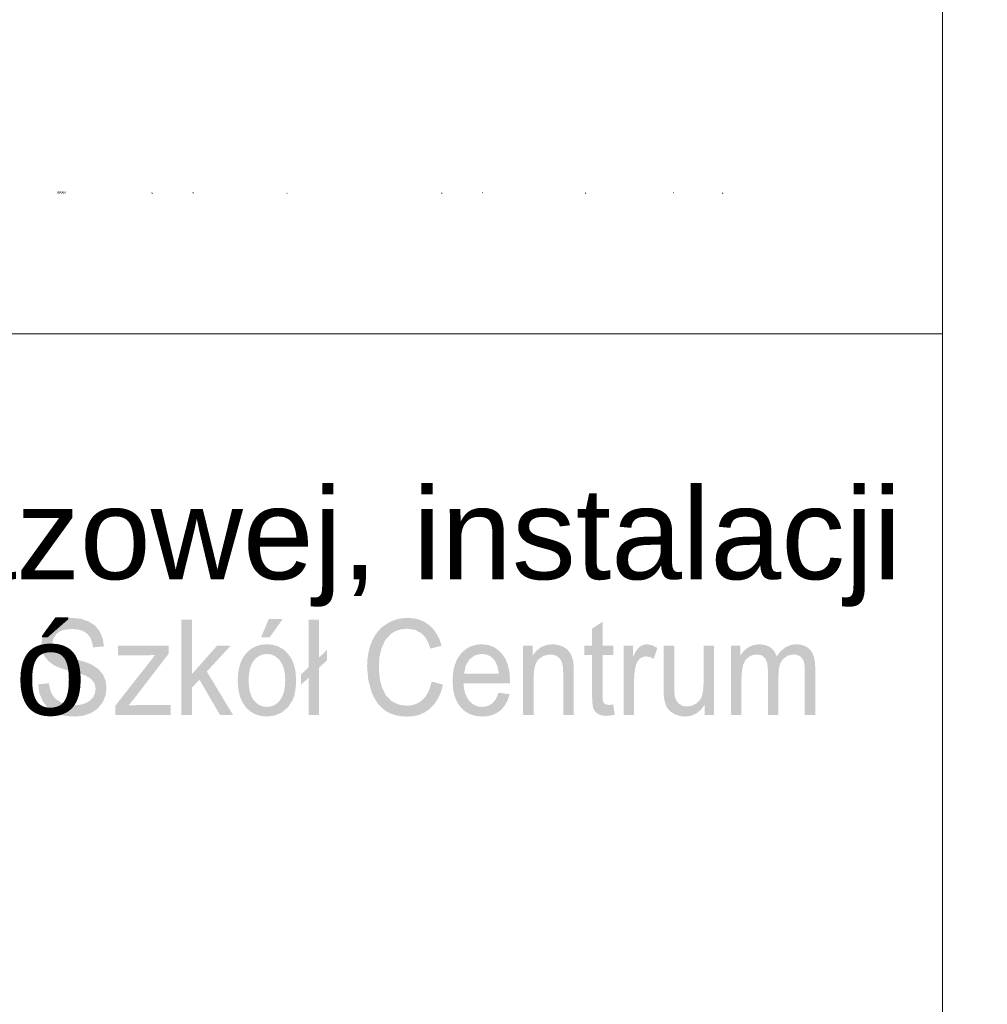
# Model space of a CAD drawing. Header units: millimetres. Extents: x 116 to 15750, y -6945 to 9999.
# Tile 19 of 150: x 7864 to 8127, y -6537 to -6270. Entities that reach past the tile are written whole.
import ezdxf

# ---------------------------------------------------------------- set-up
doc = ezdxf.new("R2010")
doc.units = ezdxf.units.MM
doc.layers.get('0').update_dxf_attribs({"color": 252})
doc.styles.get("Standard").update_dxf_attribs({"font": 'simplex.shx'})

msp = doc.modelspace()

# ---------------------------------------------------------------- hatches: boundary and pattern name
for points in [[(7874.11, -6316.58), (7874.11, -6316.94), (7874.29, -6316.94), (7874.47, -6316.94), (7874.29, -6316.94), (7874.11, -6316.94)], [(7947.26, -6316.58), (7947.26, -6316.76), (7947.26, -6316.94), (7947.26, -6316.76)]]:
    msp.add_hatch(color=7).paths.add_polyline_path(points)
h = msp.add_hatch(color=7)
h.paths.add_polyline_path([(7886.91, -6316.58), (7886.91, -6316.94), (7887.27, -6316.94), (7886.91, -6316.94), (7886.91, -6316.76)])
h.paths.add_polyline_path([(7886.91, -6316.94), (7886.91, -6316.58)])
h = msp.add_hatch(color=7)
h.paths.add_polyline_path([(7899.71, -6316.58), (7899.71, -6316.94), (7900.07, -6316.94)])
h.paths.add_polyline_path([(7899.71, -6316.58), (7899.71, -6316.94)])
h = msp.add_hatch(color=7)
h.dxf.hatch_style = 2
h.paths.add_polyline_path([(7910.69, -6316.58), (7910.69, -6316.94), (7910.69, -6316.58), (7911.04, -6316.94), (7911.04, -6316.58), (7910.69, -6316.58), (7910.69, -6316.94)])
h = msp.add_hatch(color=7)
h.paths.add_polyline_path([(7936.29, -6316.58), (7936.29, -6316.94), (7936.65, -6316.94)])
h.paths.add_polyline_path([(7936.29, -6316.58), (7936.29, -6316.94)])
h = msp.add_hatch(color=7)
h.paths.add_polyline_path([(7978.35, -6316.58), (7978.35, -6316.94), (7978.71, -6316.94)])
h.paths.add_polyline_path([(7978.35, -6316.58), (7978.35, -6316.94)])
h = msp.add_hatch(color=7)
h.dxf.hatch_style = 2
h.paths.add_polyline_path([(7989.33, -6316.58), (7989.33, -6316.94), (7989.33, -6316.58), (7989.68, -6316.94), (7989.68, -6316.58), (7989.33, -6316.58), (7989.33, -6316.94)])
h = msp.add_hatch(color=7)
h.dxf.hatch_style = 2
h.paths.add_polyline_path([(8007.61, -6316.58), (8007.61, -6316.94), (8007.61, -6316.58), (8007.97, -6316.58)])
h = msp.add_hatch(color=7)
h.paths.add_polyline_path([(8017.37, -6316.58), (8017.37, -6316.94), (8017.73, -6316.94)])
h.paths.add_polyline_path([(8017.37, -6316.58), (8017.37, -6316.94)])
h = msp.add_hatch(color=7)
h.paths.add_polyline_path([(8028.34, -6316.58), (8028.34, -6316.94), (8028.7, -6316.94), (8028.34, -6316.94), (8028.34, -6316.76)])
h.paths.add_polyline_path([(8028.34, -6316.94), (8028.34, -6316.58)])
h = msp.add_hatch(color=7)
h.dxf.hatch_style = 2
h.paths.add_polyline_path([(8041.14, -6316.58), (8041.14, -6316.94), (8041.14, -6316.58), (8041.5, -6316.94), (8041.5, -6316.58), (8041.14, -6316.58), (8041.14, -6316.94)])
h = msp.add_hatch(color=7)
h.paths.add_polyline_path([(8054.55, -6316.58), (8054.55, -6316.94), (8054.91, -6316.94)])
h.paths.add_polyline_path([(8054.55, -6316.58), (8054.55, -6316.94)])
h = msp.add_hatch(color=7)
h.dxf.hatch_style = 2
h.paths.add_polyline_path([(7868.86, -6450.22), (7871.77, -6449.94), (7872.11, -6451.71), (7872.73, -6453.13), (7873.7, -6454.26), (7875.08, -6455.15), (7876.77, -6455.73), (7878.66, -6455.92), (7880.32, -6455.77), (7881.78, -6455.33), (7882.96, -6454.64), (7883.8, -6453.73), (7884.29, -6452.67), (7884.46, -6451.51), (7884.3, -6450.37), (7883.82, -6449.39), (7882.97, -6448.55), (7881.72, -6447.85), (7881.1, -6447.62), (7880.21, -6447.33), (7879.03, -6446.99), (7877.56, -6446.59), (7876.07, -6446.17), (7874.83, -6445.76), (7873.82, -6445.36), (7873.06, -6444.97), (7871.6, -6443.88), (7870.56, -6442.56), (7869.95, -6441.03), (7869.75, -6439.33), (7870, -6437.43), (7870.75, -6435.67), (7871.98, -6434.17), (7873.68, -6433.07), (7875.71, -6432.41), (7877.96, -6432.19), (7880.4, -6432.42), (7882.53, -6433.12), (7884.28, -6434.26), (7885.58, -6435.85), (7886.4, -6437.77), (7886.73, -6439.93), (7883.77, -6440.18), (7883.58, -6439.03), (7883.24, -6438.03), (7882.77, -6437.17), (7882.15, -6436.47), (7881.38, -6435.92), (7880.45, -6435.53), (7879.35, -6435.29), (7878.09, -6435.21), (7876.78, -6435.28), (7875.66, -6435.5), (7874.74, -6435.85), (7874, -6436.35), (7873.04, -6437.61), (7872.72, -6439.1), (7872.95, -6440.37), (7873.63, -6441.4), (7874.25, -6441.85), (7875.24, -6442.31), (7876.58, -6442.78), (7878.28, -6443.25), (7880.02, -6443.7), (7881.46, -6444.13), (7882.6, -6444.53), (7883.45, -6444.9), (7885.22, -6446.09), (7886.46, -6447.55), (7887.19, -6449.27), (7887.43, -6451.23), (7887.16, -6453.24), (7886.36, -6455.13), (7885.06, -6456.76), (7883.3, -6457.98), (7881.18, -6458.74), (7878.81, -6458.99), (7875.89, -6458.74), (7873.49, -6457.97), (7871.58, -6456.68), (7870.14, -6454.88), (7869.21, -6452.69)])
h = msp.add_hatch(color=7)
h.dxf.hatch_style = 2
h.paths.add_polyline_path([(7907.76, -6458.55), (7907.76, -6432.63), (7910.63, -6432.63), (7910.63, -6447.41), (7917.41, -6439.77), (7921.11, -6439.77), (7914.65, -6446.74), (7921.77, -6458.55), (7918.23, -6458.55), (7912.65, -6448.95), (7910.63, -6451.1), (7910.63, -6458.55)])
h = msp.add_hatch(color=7)
h.paths.add_polyline_path([(7923.05, -6449.16), (7923.22, -6446.72), (7923.7, -6444.62), (7924.52, -6442.86), (7925.66, -6441.44), (7926.81, -6440.52), (7928.08, -6439.87), (7929.47, -6439.48), (7930.97, -6439.35), (7932.64, -6439.51), (7934.14, -6439.98), (7935.49, -6440.77), (7936.67, -6441.88), (7937.64, -6443.27), (7938.33, -6444.91), (7938.75, -6446.78), (7938.88, -6448.9), (7938.82, -6450.62), (7938.64, -6452.14), (7938.33, -6453.47), (7937.9, -6454.6), (7936.7, -6456.45), (7935.06, -6457.83), (7933.1, -6458.69), (7930.97, -6458.98), (7929.29, -6458.82), (7927.77, -6458.34), (7926.42, -6457.56), (7925.24, -6456.45), (7924.28, -6455.04), (7923.6, -6453.36), (7923.19, -6451.4)])
h.paths.add_polyline_path([(7926, -6449.16), (7926.09, -6450.85), (7926.35, -6452.32), (7926.79, -6453.56), (7927.41, -6454.57), (7928.16, -6455.35), (7929.01, -6455.91), (7929.94, -6456.25), (7930.97, -6456.36), (7932, -6456.25), (7932.93, -6455.91), (7933.77, -6455.35), (7934.53, -6454.56), (7935.14, -6453.54), (7935.59, -6452.28), (7935.85, -6450.79), (7935.94, -6449.05), (7935.85, -6447.42), (7935.59, -6446), (7935.14, -6444.78), (7934.51, -6443.78), (7933.76, -6442.99), (7932.92, -6442.43), (7931.99, -6442.1), (7930.97, -6441.98), (7929.94, -6442.1), (7929.01, -6442.43), (7928.16, -6442.99), (7927.41, -6443.77), (7926.79, -6444.78), (7926.35, -6446.01), (7926.09, -6447.47)])
h.paths.add_polyline_path([(7929.38, -6437.44), (7931.49, -6432.49), (7935.25, -6432.49), (7931.75, -6437.44)])
h = msp.add_hatch(color=7)
h.dxf.hatch_style = 2
h.paths.add_polyline_path([(7942.29, -6448.4), (7940.22, -6450.34), (7940.22, -6447.55), (7942.29, -6445.61), (7942.29, -6432.63), (7945.14, -6432.63), (7945.14, -6442.92), (7947.29, -6440.89), (7947.29, -6443.66), (7945.14, -6445.69), (7945.14, -6458.55), (7942.29, -6458.55)])
h = msp.add_hatch(color=7)
h.dxf.hatch_style = 2
h.paths.add_polyline_path([(7975.7, -6449.46), (7978.79, -6450.33), (7978.21, -6452.32), (7977.43, -6454.05), (7976.46, -6455.54), (7975.29, -6456.77), (7973.96, -6457.74), (7972.49, -6458.44), (7970.88, -6458.85), (7969.13, -6458.99), (7967.33, -6458.89), (7965.71, -6458.57), (7964.27, -6458.04), (7963, -6457.29), (7961.89, -6456.34), (7960.91, -6455.2), (7960.09, -6453.87), (7959.4, -6452.35), (7958.48, -6448.99), (7958.17, -6445.4), (7958.26, -6443.44), (7958.52, -6441.61), (7958.95, -6439.9), (7959.56, -6438.33), (7960.33, -6436.92), (7961.25, -6435.68), (7962.31, -6434.63), (7963.53, -6433.76), (7964.84, -6433.07), (7966.22, -6432.58), (7967.67, -6432.29), (7969.18, -6432.19), (7970.86, -6432.31), (7972.4, -6432.68), (7973.8, -6433.3), (7975.07, -6434.17), (7976.17, -6435.26), (7977.09, -6436.55), (7977.83, -6438.05), (7978.4, -6439.74), (7975.36, -6440.53), (7974.9, -6439.22), (7974.36, -6438.09), (7973.73, -6437.16), (7973, -6436.42), (7971.25, -6435.45), (7969.12, -6435.12), (7967.83, -6435.21), (7966.65, -6435.48), (7965.58, -6435.93), (7964.62, -6436.56), (7963.09, -6438.23), (7962.09, -6440.4), (7961.53, -6442.85), (7961.35, -6445.38), (7961.57, -6448.48), (7962.21, -6451.15), (7963.32, -6453.31), (7964.91, -6454.84), (7966.82, -6455.75), (7968.88, -6456.06), (7970.12, -6455.95), (7971.27, -6455.64), (7972.32, -6455.13), (7973.27, -6454.4), (7974.1, -6453.47), (7974.78, -6452.33), (7975.31, -6451)])
h = msp.add_hatch(color=7)
h.dxf.hatch_style = 2
h.paths.add_polyline_path([(8024.99, -6455.7), (8025.41, -6458.52), (8023.24, -6458.8), (8021.85, -6458.66), (8020.82, -6458.25), (8020.09, -6457.61), (8019.61, -6456.81), (8019.46, -6456.24), (8019.35, -6455.42), (8019.28, -6454.36), (8019.26, -6453.05), (8019.26, -6442.25), (8017.17, -6442.25), (8017.17, -6439.77), (8019.26, -6439.77), (8019.26, -6435.12), (8022.11, -6433.21), (8022.11, -6439.77), (8024.99, -6439.77), (8024.99, -6442.25), (8022.11, -6442.25), (8022.11, -6453.23), (8022.15, -6454.35), (8022.26, -6454.98), (8022.75, -6455.6), (8023.73, -6455.83)])
h = msp.add_hatch(color=7)
h.dxf.hatch_style = 2
h.paths.add_polyline_path([(7889.86, -6458.55), (7889.86, -6455.97), (7900.63, -6442.25), (7898.9, -6442.33), (7897.39, -6442.35), (7890.51, -6442.35), (7890.51, -6439.77), (7904.32, -6439.77), (7904.32, -6441.88), (7895.16, -6453.79), (7893.4, -6455.97), (7897.01, -6455.81), (7904.83, -6455.81), (7904.83, -6458.55)])
h = msp.add_hatch(color=7)
h.paths.add_polyline_path([(7993.9, -6452.51), (7996.86, -6452.91), (7996.43, -6454.27), (7995.86, -6455.47), (7995.14, -6456.51), (7994.27, -6457.38), (7993.25, -6458.08), (7992.11, -6458.58), (7990.84, -6458.88), (7989.43, -6458.98), (7987.67, -6458.82), (7986.1, -6458.34), (7984.73, -6457.55), (7983.54, -6456.44), (7982.6, -6455.04), (7981.92, -6453.39), (7981.51, -6451.48), (7981.38, -6449.32), (7981.51, -6447.08), (7981.92, -6445.12), (7982.61, -6443.41), (7983.57, -6441.97), (7984.75, -6440.82), (7986.09, -6440), (7987.6, -6439.51), (7989.27, -6439.35), (7990.89, -6439.51), (7992.35, -6439.99), (7993.65, -6440.79), (7994.8, -6441.91), (7995.75, -6443.33), (7996.42, -6445), (7996.82, -6446.93), (7996.96, -6449.13), (7996.94, -6449.97), (7984.34, -6449.97), (7984.49, -6451.43), (7984.81, -6452.71), (7985.28, -6453.8), (7985.91, -6454.72), (7986.66, -6455.44), (7987.5, -6455.95), (7988.43, -6456.26), (7989.44, -6456.36), (7990.9, -6456.13), (7992.13, -6455.44), (7993.13, -6454.25)])
h.paths.add_polyline_path([(7984.49, -6447.36), (7993.93, -6447.36), (7993.56, -6445.29), (7992.85, -6443.81), (7992.11, -6443), (7991.28, -6442.42), (7990.34, -6442.08), (7989.3, -6441.96), (7987.48, -6442.33), (7985.98, -6443.43), (7984.94, -6445.15)])
h = msp.add_hatch(color=7)
h.dxf.hatch_style = 2
h.paths.add_polyline_path([(8000.53, -6458.55), (8000.53, -6439.77), (8003.11, -6439.77), (8003.11, -6442.44), (8004.15, -6441.09), (8005.39, -6440.12), (8006.84, -6439.54), (8008.49, -6439.35), (8009.95, -6439.5), (8011.29, -6439.96), (8012.41, -6440.66), (8013.22, -6441.56), (8013.76, -6442.64), (8014.11, -6443.91), (8014.23, -6445.13), (8014.27, -6447), (8014.27, -6458.55), (8011.41, -6458.55), (8011.41, -6447.13), (8011.32, -6445.43), (8011.07, -6444.22), (8010.6, -6443.36), (8009.88, -6442.69), (8008.96, -6442.25), (8007.89, -6442.11), (8006.18, -6442.43), (8004.73, -6443.4), (8004.15, -6444.19), (8003.73, -6445.27), (8003.48, -6446.64), (8003.4, -6448.29), (8003.4, -6458.55)])
h = msp.add_hatch(color=7)
h.dxf.hatch_style = 2
h.paths.add_polyline_path([(8027.81, -6458.55), (8027.81, -6439.77), (8030.39, -6439.77), (8030.39, -6442.62), (8031.33, -6440.96), (8032.21, -6439.99), (8033.08, -6439.51), (8034.04, -6439.35), (8035.51, -6439.6), (8036.99, -6440.37), (8036, -6443.32), (8034.95, -6442.81), (8033.9, -6442.63), (8033.01, -6442.79), (8032.21, -6443.26), (8031.57, -6444.01), (8031.15, -6445), (8030.79, -6446.78), (8030.67, -6448.72), (8030.67, -6458.55)])
h = msp.add_hatch(color=7)
h.dxf.hatch_style = 2
h.paths.add_polyline_path([(8049.82, -6458.55), (8049.82, -6455.79), (8048.74, -6457.19), (8047.49, -6458.18), (8046.06, -6458.78), (8044.45, -6458.98), (8043.01, -6458.82), (8041.66, -6458.34), (8040.53, -6457.62), (8039.74, -6456.73), (8039.2, -6455.66), (8038.85, -6454.38), (8038.72, -6453.17), (8038.68, -6451.41), (8038.68, -6439.77), (8041.55, -6439.77), (8041.55, -6450.19), (8041.56, -6451.33), (8041.59, -6452.27), (8041.64, -6453.01), (8041.71, -6453.55), (8042.14, -6454.67), (8042.86, -6455.52), (8043.84, -6456.06), (8045.03, -6456.24), (8046.27, -6456.05), (8047.45, -6455.5), (8048.41, -6454.64), (8049.05, -6453.5), (8049.4, -6451.95), (8049.52, -6449.83), (8049.52, -6439.77), (8052.38, -6439.77), (8052.38, -6458.55)])
h = msp.add_hatch(color=7)
h.dxf.hatch_style = 2
h.paths.add_polyline_path([(8056.94, -6458.55), (8056.94, -6439.77), (8059.51, -6439.77), (8059.51, -6442.41), (8060.43, -6441.16), (8061.62, -6440.19), (8063.03, -6439.56), (8064.64, -6439.35), (8066.34, -6439.56), (8067.71, -6440.21), (8068.74, -6441.26), (8069.4, -6442.63), (8070.48, -6441.2), (8071.71, -6440.17), (8073.09, -6439.55), (8074.63, -6439.35), (8075.81, -6439.44), (8076.85, -6439.74), (8077.74, -6440.22), (8078.49, -6440.9), (8079.08, -6441.78), (8079.51, -6442.86), (8079.76, -6444.16), (8079.84, -6445.66), (8079.84, -6458.55), (8077, -6458.55), (8077, -6446.72), (8076.93, -6445.08), (8076.72, -6443.97), (8076.33, -6443.22), (8075.71, -6442.62), (8074.91, -6442.24), (8073.99, -6442.11), (8072.35, -6442.44), (8071.03, -6443.42), (8070.51, -6444.18), (8070.14, -6445.14), (8069.92, -6446.29), (8069.85, -6447.64), (8069.85, -6458.55), (8066.99, -6458.55), (8066.99, -6446.35), (8066.81, -6444.49), (8066.29, -6443.17), (8065.36, -6442.37), (8064, -6442.11), (8062.83, -6442.28), (8061.76, -6442.81), (8060.87, -6443.68), (8060.27, -6444.88), (8059.93, -6446.54), (8059.81, -6448.81), (8059.81, -6458.55)])

# ---------------------------------------------------------------- linework, layer by layer
at = {"color": 7, "lineweight": 0}
msp.add_lwpolyline([(4120.44, -6881.4), (8114.39, -6881.4), (8114.39, -4044.67), (4120.44, -4044.67)], close=True, dxfattribs=at)
for points in [[(8114.39, -6064.07), (8114.39, -6543.24)], [(7090.23, -6355.01), (8114.39, -6355.01)]]:
    msp.add_lwpolyline(points, dxfattribs=at)

# ---------------------------------------------------------------- texts
at = {"color": 7, "attachment_point": 1}
for s, insert, char_height in [('{\\fT3romans.shxHorz2_540683N0|b0|i0|c0;BRAN}', (7874.11, -6316.37), 0.5649), ('{\\fArial|b0|i0|c0;Budowa instalacji c.o., instalacji gazowej, instalacji}', (7330.08, -6396.9), 24.7735), ('{\\fArial|b0|i0|c0;c.w.u. w budynkach na terenie Zespó}', (7310.55, -6433.78), 24.7735)]:
    msp.add_mtext(s, dxfattribs=dict(at, insert=insert, char_height=char_height))

doc.saveas('drawing.dxf')
